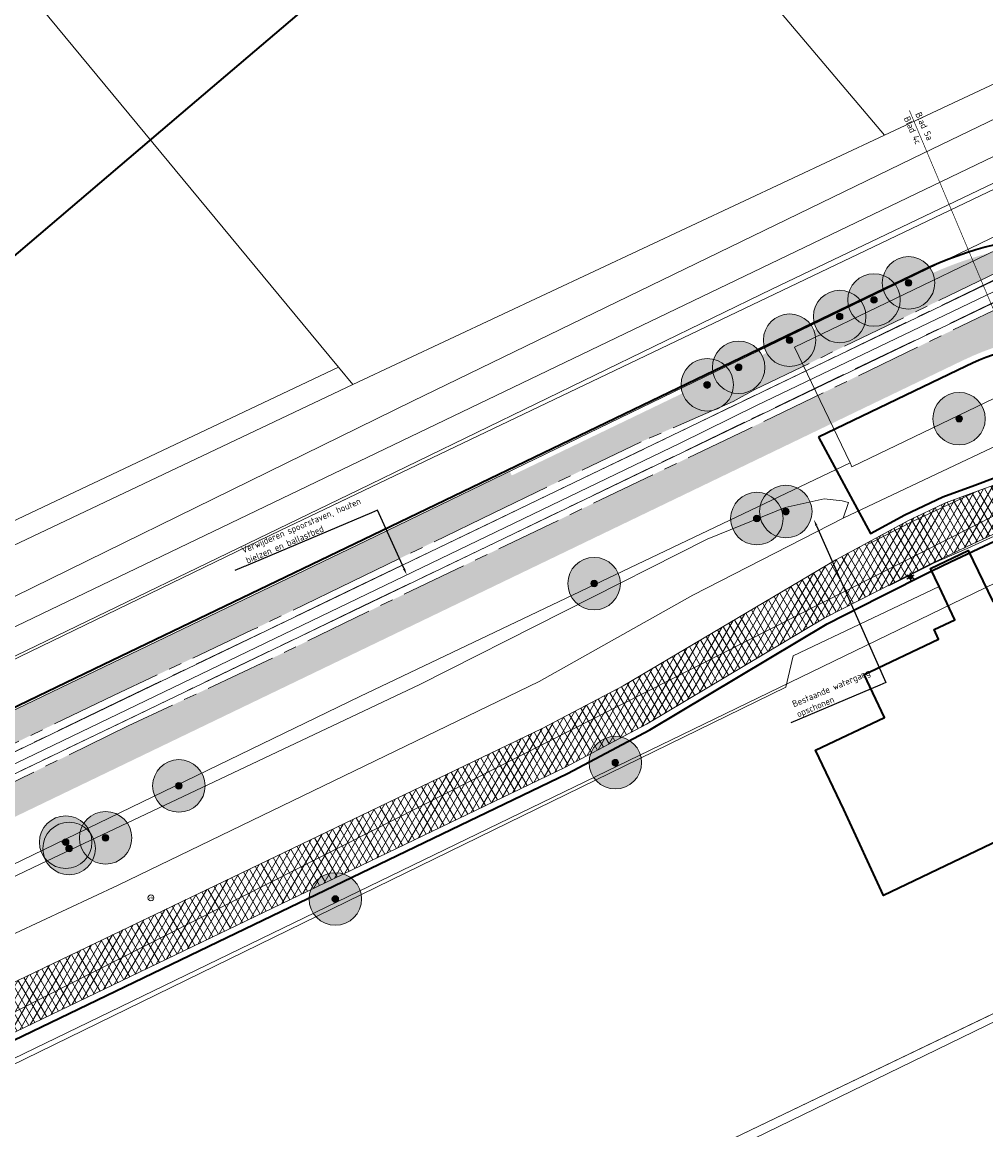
# Model space of a CAD drawing. Header units: millimetres. Extents: x 162876 to 168130, y 402614 to 405602.
# Tile 57 of 256: x 164530 to 164604, y 403426 to 403510. Entities that reach past the tile are written whole.
import ezdxf
from ezdxf import colors
from ezdxf.entities.mleader import LeaderData, LeaderLine
from ezdxf.enums import TextEntityAlignment as Align
from ezdxf.math import Vec2, Vec3

# ---------------------------------------------------------------- set-up
doc = ezdxf.new("R2010")
doc.units = ezdxf.units.MM
doc.linetypes.add('X-CA190022.004-UO-OPB_Opbreek_v0.1$0$AM-AS', pattern=[16, 10, -2, 2, -2])
doc.linetypes.add('X-CA190022.004-UO-TXT_Tekst 1op200_v0.1$0$AL-TEKENBLADGRENS', pattern=[11.5, 2.5, -1.5, 1, -1.5, 1, -1.5, 2.5])
for name, color, linetype, lineweight in [('X-CA190022.004-UO-BGT_Ondergrond$0$GE_201_SHDHek_Lijn_GEM', 253, 'X-CA190022.004-UO-BGT_Ondergrond$0$Hekwerk', 9), ('X-CA190022.004-UO-BGT_Ondergrond$0$GE_251_SPRTrein_as_Lijn_GEM', 253, 'Continuous', 9), ('X-CA190022.004-UO-BGT_Ondergrond$0$GE_316_WGDFietspad_Vlak_GEM', 253, 'Continuous', 9), ('X-CA190022.004-UO-BGT_Ondergrond$0$GE_367_OWGBerm_groenvoorziening_grasenk_GEM', 253, 'Continuous', 9), ('X-CA190022.004-UO-BGT_Ondergrond$0$GE_401_OTDErf_Vlak_GEM', 253, 'Continuous', 9), ('X-CA190022.004-UO-BGT_Ondergrond$0$GE_476_BTDGraslandagrarisch_Vlak_GEM', 253, 'Continuous', 9), ('X-CA190022.004-UO-BGT_Ondergrond$0$GE_479_BTDGroenvoorziening_grasenkruida_GEM', 253, 'Continuous', 9), ('X-CA190022.004-UO-BGT_Ondergrond$0$GE_504_WTDWaterloop_sloot_Vlak_GEM', 253, 'Continuous', 9), ('X-CA190022.004-UO-BGT_Ondergrond$0$GE_523_WTDGreppel_drogesloot_Vlak_GEM', 253, 'Continuous', 9), ('X-CA190022.004-UO-BGT_Ondergrond$0$GE_541_OWTOever_slootkant_Vlak_GEM', 253, 'Continuous', 9), ('X-CA190022.004-UO-BGT_Ondergrond$0$GE_601_PNDgrondvlakpand_Vlak_MV_GEM', 34, 'Continuous', 35), ('X-CA190022.004-UO-BGT_Ondergrond$0$GE_814_BRDVerkeersbord_Punt_GEM', 7, 'Continuous', 25), ('X-CA190022.004-UO-BGT_Ondergrond$0$GE_861_PALLichtmast_Punt_GEM', 202, 'Continuous', 25), ('X-CA190022.004-UO-DWM_Beplanting_v0.1$0$B-WE-GR-BOOM-S AFKOMSTIG UIT BGT', 252, 'Continuous', 0), ('X-CA190022.004-UO-GZM_Werkgrens$0$N-WE-KG-GRENS_SYSTEEMGRENS-G', 7, 'X-CA190022.004-UO-GZM_Werkgrens$0$KG-OG', 35), ('X-CA190022.004-UO-KAD_Percelen$0$B-WE-KG-GRENS_PERCEEL-GV', 150, 'Continuous', 9), ('X-CA190022.004-UO-OPB_Opbreek_v0.1$0$V-WE-AM-AS_DWARSLIGGER-G', 30, 'X-CA190022.004-UO-OPB_Opbreek_v0.1$0$AM-AS', 18), ('X-CA190022.004-UO-OPB_Opbreek_v0.1$0$V-WE-AM-AS_SPOOR-G', 10, 'X-CA190022.004-UO-OPB_Opbreek_v0.1$0$AM-AS', 18), ('X-CA190022.004-UO-OPB_Opbreek_v0.1$0$V-WE-VH-VERHARDING_ASFALT-A-200', 252, 'Continuous', 18), ('X-CA190022.004-UO-OPB_Opbreek_v0.1$0$X-XX-AL-T25- LEADER WATERGANG OPSCHONEN', 7, 'Continuous', 25), ('X-CA190022.004-UO-TXT_Tekst 1op200_v0.1$0$BLADEN', 7, 'Continuous', 25), ('X-CA190022.004-UO-TXT_Tekst 1op200_v0.1$0$X-XX-AL-TEKENBLADGRENS-G', 7, 'X-CA190022.004-UO-TXT_Tekst 1op200_v0.1$0$AL-TEKENBLADGRENS', 35)]:
    doc.layers.add(name, color=color, linetype=linetype, lineweight=lineweight)
doc.layers.add('X-CA190022.004-UO-DWM_Beplanting_v0.1$0$B-WE-GR-BOOM-S AFKOMSTIG UIT DTM_v0.4', color=252, linetype='Continuous')
doc.layers.add('X-CA190022.004-UO-OPB_Opbreek_v0.1$0$V-WE-GR-GRAS-V', color=7, linetype='Continuous', lineweight=18, true_color=0x67a552, transparency=0.5)
doc.styles.add('X-CA190022.004-UO-BGT_Ondergrond$0$NLCS-ISO', font='NLCS-ISO.ttf')
doc.styles.add('X-CA190022.004-UO-OPB_Opbreek_v0.1$0$NLCS-ISO-M200-T25', font='NLCS-ISO.ttf', dxfattribs={"height": 0.5})
doc.styles.add('X-CA190022.004-UO-TXT_Tekst 1op200_v0.1$0$NLCS-ISO-M200-T25', font='NLCS-ISO.ttf', dxfattribs={"height": 0.5})
doc.linetypes.add('X-CA190022.004-UO-BGT_Ondergrond$0$Hekwerk', pattern='A,5,-1.5,[2,dgnlstyle-Veghel.shx,S=0.007937,R=0,X=0,Y=0],-1.5', length=8)
doc.linetypes.add('X-CA190022.004-UO-GZM_Werkgrens$0$KG-OG', pattern='A,5.5,-1.5,[2,NLCS.SHX,S=0.5,R=0,X=0,Y=0],-1.5', length=8.5)

# ---------------------------------------------------------------- blocks, each defined once
blk = doc.blocks.new('X-CA190022.004-UO-BGT_Ondergrond$0$SIE-WEG_PAAL_VERKEERSBORD-SO')
at = {"linetype": 'ByBlock', "lineweight": 18}
blk.add_circle((0, 0), 1.5, dxfattribs=at)
at = {"linetype": 'ByBlock', "lineweight": 18, "style": 'X-CA190022.004-UO-BGT_Ondergrond$0$NLCS-ISO'}
blk.add_text('vb', height=1.5, dxfattribs=at).set_placement((0, 0.13), align=Align.MIDDLE_CENTER)
blk = doc.blocks.new('X-CA190022.004-UO-BGT_Ondergrond$0$IMGEOVerkeersbord')
at = {"xscale": 5, "yscale": 5, "zscale": 5}
blk.add_blockref('X-CA190022.004-UO-BGT_Ondergrond$0$SIE-WEG_PAAL_VERKEERSBORD-SO', (0, 0), dxfattribs=at)
blk = doc.blocks.new('X-CA190022.004-UO-BGT_Ondergrond$0$N-SIE-WEG_LICHTMAST-SO')
h = blk.add_hatch(color=256)
h.paths.add_polyline_path([(1.16, 0.5, 0.658505), (-1.16, 0.5)])
h.paths.add_polyline_path([(-1.16, -0.5, 0.658505), (1.16, -0.5)])
at = {"flags": 128}
for points in [[(-2.19, 1.27), (-1.1, 0.63)], [(-1.16, 0.5), (1.16, 0.5)], [(0, 1.27), (0, 2.53)], [(1.1, 0.63), (2.19, 1.27)], [(-2.19, -1.27), (-1.1, -0.63)], [(-1.16, -0.5), (1.16, -0.5)], [(0, -1.27), (0, -2.53)], [(2.19, -1.27), (1.1, -0.63)]]:
    blk.add_lwpolyline(points, dxfattribs=at)
at = {"ltscale": 0.5}
blk.add_circle((0, 0), 1.27, dxfattribs=at)
at = {"style": 'X-CA190022.004-UO-BGT_Ondergrond$0$NLCS-ISO'}
blk.add_attdef('TYPE', text='', height=1.8, dxfattribs=at).set_placement((0, 2.53), align=Align.BOTTOM_CENTER)
blk = doc.blocks.new('X-CA190022.004-UO-BGT_Ondergrond$0$IMGEOLichtmastpaal')
at = {"xscale": 5, "yscale": 5, "zscale": 5}
blk.add_blockref('X-CA190022.004-UO-BGT_Ondergrond$0$N-SIE-WEG_LICHTMAST-SO', (0, 6.4), dxfattribs=at)
blk = doc.blocks.new('X-CA190022.004-UO-DWM_Beplanting_v0.1$0$SGR-BOOM_01-SO')
at = {"linetype": 'ByBlock', "lineweight": 18}
h = blk.add_hatch(color=0, dxfattribs=at)
h.dxf.hatch_style = 1
edge = h.paths.add_edge_path()
edge.add_arc((0, 0), 0.25, 0, 360)
at = {"color": 0, "linetype": 'ByBlock', "lineweight": 18}
for radius in [2, 0.25]:
    blk.add_circle((0, 0), radius, dxfattribs=at)
blk = doc.blocks.new('X-CA190022.004-UO-DWM_Beplanting_v0.1$0$IMGEOBoom')
at = {"transparency": 33554457}
h = blk.add_hatch(color=256, dxfattribs=at)
h.dxf.hatch_style = 1
edge = h.paths.add_edge_path()
edge.add_arc((0, 0), 100, 0, 360)
edge = h.paths.add_edge_path(flags=17)
edge.add_arc((0, 0), 12.5, 0, 360)
h = blk.add_hatch()
h.set_pattern_fill('ANGLE', color=256)
h.set_pattern_definition([(0, (0, 0), (0, 6.985), [5.08, -1.905]), (90, (0, 0), (-6.985, 4e-16), [5.08, -1.905])])
edge = h.paths.add_edge_path(flags=17)
edge.add_arc((0, 0), 12.5, 0, 360)
at = {"xscale": 50, "yscale": 50, "zscale": 50}
blk.add_blockref('X-CA190022.004-UO-DWM_Beplanting_v0.1$0$SGR-BOOM_01-SO', (0, 0), dxfattribs=at)

msp = doc.modelspace()

# ---------------------------------------------------------------- hatches: boundary and pattern name
at = {"layer": 'X-CA190022.004-UO-OPB_Opbreek_v0.1$0$V-WE-GR-GRAS-V'}
h = msp.add_hatch(color=256, dxfattribs=at)
h.dxf.hatch_style = 1
edge = h.paths.add_edge_path()
edge.add_arc((164611.157, 403464.842), 28.5, 93.67599, 115.70064)
edge.add_line((164598.797, 403490.523), (164567.435, 403475.436))
edge.add_line((164567.435, 403475.436), (164568.327, 403473.686))
edge.add_line((164568.327, 403473.686), (164577.304, 403478.011))
edge.add_line((164577.304, 403478.011), (164584.303, 403481.081))
edge.add_line((164584.303, 403481.081), (164585.966, 403481.979))
edge.add_line((164585.966, 403481.979), (164609.33, 403493.284))
h = msp.add_hatch(color=256, dxfattribs=at)
h.dxf.hatch_style = 1
edge = h.paths.add_edge_path()
edge.add_arc((164629.636, 403511.398), 21.589, 248.37847, 253.9234)
edge.add_line((164623.657, 403490.653), (164616.466, 403487.195))
edge.add_line((164616.466, 403487.195), (164614.229, 403486.122))
edge.add_arc((164611.157, 403464.842), 21.5, 81.78348, 115.70039)
edge.add_line((164601.833, 403484.215), (164538.609, 403453.787))
edge.add_line((164538.609, 403453.787), (164537.524, 403456.029))
edge.add_line((164537.524, 403456.029), (164538.203, 403456.361))
edge.add_line((164538.203, 403456.361), (164548.825, 403461.344))
edge.add_line((164548.825, 403461.344), (164556.391, 403465.022))
edge.add_line((164556.391, 403465.022), (164585.387, 403478.947))
edge.add_line((164585.387, 403478.947), (164614.72, 403493.119))
edge.add_arc((164611.157, 403464.842), 28.5, 68.32936, 82.81728, ccw=False)
edge = h.paths.add_edge_path()
edge.add_arc((164629.636, 403511.398), 21.589, 262.61172, 270.77682)
edge.add_line((164629.929, 403489.811), (164627.496, 403488.66))
edge.add_line((164627.496, 403488.66), (164626.86, 403489.988))
h = msp.add_hatch(color=256, dxfattribs=at)
h.dxf.hatch_style = 1
h.paths.add_polyline_path([(164566.021, 403472.575), (164568.327, 403473.686), (164567.273, 403475.754), (164556.346, 403470.466), (164536.367, 403460.867), (164535.406, 403460.405), (164536.402, 403458.348), (164537.098, 403458.683), (164547.663, 403463.671), (164555.278, 403467.363)])
h = msp.add_hatch(color=256, dxfattribs=at)
h.dxf.hatch_style = 1
h.paths.add_polyline_path([(164527.56, 403454.09), (164536.402, 403458.348), (164535.406, 403460.405), (164516.388, 403451.268), (164500.282, 403443.347), (164494.818, 403441.65), (164502.631, 403436.472), (164538.609, 403453.787), (164537.524, 403456.029), (164528.674, 403451.709), (164519.857, 403447.456), (164507.597, 403441.57), (164506.458, 403443.938), (164518.774, 403449.858)])
at = {"layer": 'X-CA190022.004-UO-OPB_Opbreek_v0.1$0$V-WE-VH-VERHARDING_ASFALT-A-200'}
h = msp.add_hatch(dxfattribs=at)
h.set_pattern_fill('AVH-ASFALT', color=256, scale=0.5, pattern_type=2)
h.set_pattern_definition([(60, (0, 0), (-0.4330127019, 0.25), []), (120, (0, 0), (-0.4330127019, -0.25), [])])
h.paths.add_polyline_path([(164619.704, 403481.066), (164621.316, 403478.014), (164605.74, 403471.7), (164600.64, 403469.315), (164599.21, 403468.63), (164595.22, 403466.605), (164591.23, 403464.58), (164577.71, 403456.5), (164571.47, 403453.2), (164544.813, 403440.378), (164518.157, 403427.555), (164516.668, 403430.689), (164569.76, 403456.18), (164575.93, 403459.42), (164592.13, 403469.02), (164597.61, 403471.99), (164600.48, 403473.35), (164602.885, 403474.235), (164604.45, 403474.81)])

# ---------------------------------------------------------------- linework, layer by layer
at = {"layer": 'X-CA190022.004-UO-BGT_Ondergrond$0$GE_201_SHDHek_Lijn_GEM'}
for p, q in [((164598.021, 403471.971), (164602.885, 403474.235)), ((164602.124, 403469.889), (164604.516, 403470.958)), ((164599.628, 403468.774), (164602.124, 403469.889)), ((164599.236, 403468.576), (164599.628, 403468.774)), ((164615.122, 403439.733), (164548.566, 403407.824))]:
    msp.add_line(p, q, dxfattribs=at)
at = {"layer": 'X-CA190022.004-UO-BGT_Ondergrond$0$GE_251_SPRTrein_as_Lijn_GEM'}
for p, q in [((164586.092, 403480.76), (164743.728, 403556.491)), ((164589.918, 403483.431), (164612.775, 403494.432)), ((164590.572, 403482.071), (164613.43, 403493.072)), ((164580.272, 403477.895), (164586.092, 403480.76))]:
    msp.add_line(p, q, dxfattribs=at)
at = {"layer": 'X-CA190022.004-UO-BGT_Ondergrond$0$GE_401_OTDErf_Vlak_GEM', "flags": 128}
for points in [[(164530.647, 403623.959), (164598.519, 403544.243), (164568.923, 403519.111), (164565.663, 403522.933), (164542.901, 403503.552), (164516.038, 403480.699), (164504.131, 403494.661), (164492.288, 403508.547), (164487.071, 403514.664)], [(164680.193, 403422.553), (164651.025, 403447.645), (164644.299, 403453.372), (164637.618, 403450.032), (164615.122, 403439.733), (164548.566, 403407.824), (164540.023, 403403.175), (164531.27, 403398.411), (164527.556, 403402.577), (164527.322, 403402.835)]]:
    msp.add_lwpolyline(points, dxfattribs=at)
at = {"layer": 'X-CA190022.004-UO-BGT_Ondergrond$0$GE_476_BTDGraslandagrarisch_Vlak_GEM', "flags": 128}
msp.add_lwpolyline([(164550.644, 403376.15), (164547.47, 403378.197), (164550.692, 403380.132), (164585.837, 403401.236), (164576.505, 403409.845), (164544.826, 403395.416), (164541.387, 403400.972), (164540.023, 403403.175), (164548.566, 403407.824), (164615.122, 403439.733), (164637.618, 403450.032), (164644.299, 403453.372), (164651.025, 403447.645), (164680.193, 403422.553)], dxfattribs=at)
at = {"layer": 'X-CA190022.004-UO-BGT_Ondergrond$0$GE_601_PNDgrondvlakpand_Vlak_MV_GEM', "flags": 128}
msp.add_lwpolyline([(164598.519, 403544.243), (164568.923, 403519.111), (164565.663, 403522.933), (164542.901, 403503.552), (164516.038, 403480.699), (164504.131, 403494.661), (164492.288, 403508.547), (164487.071, 403514.664)], dxfattribs=at)
at = {"layer": 'X-CA190022.004-UO-KAD_Percelen$0$B-WE-KG-GRENS_PERCEEL-GV', "flags": 128}
for points in [[(164638.33, 403616.453), (164610.511, 403591.436), (164547.782, 403558.103), (164595.838, 403501.354), (164654.869, 403529.019), (164648.623, 403536.343), (164642.773, 403543.203), (164674.031, 403570.572)], [(164509.715, 403537.447), (164552.161, 403486.189), (164554.233, 403483.687), (164555.326, 403482.367), (164595.838, 403501.354), (164547.782, 403558.103), (164512.506, 403539.358)], [(164593.206, 403476.41), (164593.352, 403476.106), (164616.456, 403487.216), (164616.314, 403487.512), (164612.074, 403496.328), (164588.97, 403485.217)], [(164531.085, 403398.305), (164531.044, 403398.285), (164533.661, 403395.537), (164540.946, 403398.913), (164541.836, 403398.096), (164541.93, 403398.21), (164545.351, 403395.395), (164604.713, 403424.761), (164626.374, 403435.474), (164650.993, 403447.673), (164644.446, 403453.391)]]:
    msp.add_lwpolyline(points, close=True, dxfattribs=at)
at = {"layer": 'X-CA190022.004-UO-OPB_Opbreek_v0.1$0$V-WE-AM-AS_DWARSLIGGER-G', "ltscale": 0.5}
for points in [[(164626.09, 403501.393), (164585.966, 403481.979), (164584.303, 403481.081), (164577.304, 403478.011), (164566.021, 403472.575), (164555.278, 403467.363), (164547.663, 403463.671), (164537.098, 403458.683), (164527.56, 403454.09), (164518.774, 403449.858), (164506.457, 403443.937)], [(164627.171, 403499.134), (164585.387, 403478.947), (164556.391, 403465.022), (164548.825, 403461.344), (164538.203, 403456.361), (164528.674, 403451.709), (164519.857, 403447.456), (164507.597, 403441.57)]]:
    msp.add_lwpolyline(points, dxfattribs=at)
at = {"layer": 'X-CA190022.004-UO-OPB_Opbreek_v0.1$0$V-WE-AM-AS_SPOOR-G', "ltscale": 0.5}
for points in [[(164626.282, 403500.993), (164591.349, 403484.128), (164584.519, 403480.845), (164577.491, 403477.444), (164566.301, 403472.069), (164555.47, 403466.879), (164547.911, 403463.219), (164537.366, 403458.167), (164527.804, 403453.555), (164519.004, 403449.32), (164506.716, 403443.4)], [(164626.952, 403499.593), (164592.02, 403482.79), (164585.168, 403479.496), (164578.126, 403476.089), (164566.889, 403470.67), (164556.114, 403465.505), (164548.544, 403461.86), (164538.022, 403456.787), (164528.462, 403452.19), (164519.637, 403447.934), (164507.375, 403442.03)]]:
    msp.add_lwpolyline(points, dxfattribs=at)
at = {"layer": 'X-CA190022.004-UO-TXT_Tekst 1op200_v0.1$0$X-XX-AL-TEKENBLADGRENS-G', "const_width": 0.05, "flags": 128}
msp.add_lwpolyline([(164617.807, 403455.736), (164597.728, 403503.243)], dxfattribs=at)

# ---------------------------------------------------------------- block references
at = {"layer": 'X-CA190022.004-UO-BGT_Ondergrond$0$GE_814_BRDVerkeersbord_Punt_GEM', "xscale": 0.03, "yscale": 0.03, "zscale": 0.02}
msp.add_blockref('X-CA190022.004-UO-BGT_Ondergrond$0$IMGEOVerkeersbord', (164539.944, 403443.269), dxfattribs=at)
at = {"layer": 'X-CA190022.004-UO-BGT_Ondergrond$0$GE_861_PALLichtmast_Punt_GEM', "xscale": 0.025, "yscale": 0.025, "zscale": 0.025}
msp.add_blockref('X-CA190022.004-UO-BGT_Ondergrond$0$IMGEOLichtmastpaal', (164597.809, 403467.559), dxfattribs=at)
at = {"layer": 'X-CA190022.004-UO-DWM_Beplanting_v0.1$0$B-WE-GR-BOOM-S AFKOMSTIG UIT BGT', "xscale": 0.02, "yscale": 0.02, "zscale": 0.02}
msp.add_blockref('X-CA190022.004-UO-DWM_Beplanting_v0.1$0$IMGEOBoom', (164601.515, 403479.761), dxfattribs=at)
at = {"layer": 'X-CA190022.004-UO-DWM_Beplanting_v0.1$0$B-WE-GR-BOOM-S AFKOMSTIG UIT DTM_v0.4', "linetype": 'ByBlock', "lineweight": -2, "xscale": 0.02, "yscale": 0.02, "zscale": 0.02}
for p in [(164597.665, 403490.102, 9.835), (164595.034, 403488.804, 9.865), (164592.42, 403487.542, 9.87), (164588.604, 403485.738, 9.896), (164584.725, 403483.672, 9.904), (164582.332, 403482.348, 9.924), (164586.11, 403472.156, 9.9), (164573.708, 403467.204, 9.902), (164575.325, 403453.569, 9.424), (164542.074, 403451.798, 9.729), (164533.452, 403447.513, 9.733), (164536.49, 403447.845, 9.145), (164533.71, 403447.032, 9.401), (164553.994, 403443.186, 9.355)]:
    msp.add_blockref('X-CA190022.004-UO-DWM_Beplanting_v0.1$0$IMGEOBoom', p, dxfattribs=at)

# ---------------------------------------------------------------- texts
at = {"layer": 'X-CA190022.004-UO-TXT_Tekst 1op200_v0.1$0$BLADEN', "char_height": 0.5, "attachment_point": 4, "rotation": 294.36779, "style": 'X-CA190022.004-UO-TXT_Tekst 1op200_v0.1$0$NLCS-ISO-M200-T25'}
for s, width, insert in [('Blad 4c', 2.36936, (164597.512, 403502.746)), ('Blad 5a', 2.34944, (164598.387, 403503.068))]:
    msp.add_mtext_dynamic_manual_height_columns(s, width=width, gutter_width=8.75, heights=[0], dxfattribs=dict(at, insert=insert))

# ---------------------------------------------------------------- next in the draw order: leaders
at = {"layer": 'X-CA190022.004-UO-OPB_Opbreek_v0.1$0$X-XX-AL-T25- LEADER WATERGANG OPSCHONEN'}
ml = msp.add_multileader_mtext('Standard', dxfattribs=at)
ml.set_content('Verwijderen spoorstaven, houten bielzen en ballastbed', color=256, style='X-CA190022.004-UO-OPB_Opbreek_v0.1$0$NLCS-ISO-M200-T25')
ml.set_leader_properties(color=256, linetype='ByLayer', lineweight=-1)
ml.build(insert=Vec2(0, 0))
ml.multileader.update_dxf_attribs({"text_left_attachment_type": 5, "text_right_attachment_type": 5, "dogleg_length": 0.5, "arrow_head_size": 0.5})
ctx = ml.context
ctx.base_point, ctx.char_height, ctx.arrow_head_size, ctx.landing_gap_size, ctx.plane_origin, ctx.plane_x_axis, ctx.plane_y_axis = Vec3(164547.176, 403468.559), 0.5, 0.5, 0.18, Vec3(164555.188, 403470.982), Vec3(0.921117, 0.389285), Vec3(-0.389285, 0.921117)
ctx.left_attachment, ctx.right_attachment = 5, 5
notes = []
notes.append((ctx, [(0, (1, 1, 0), (164557.202, 403472.796), (-0.921117, -0.389285), 0.5, [(0, [(164559.433, 403467.879)], 0, [])])]))
ctx.mtext.insert, ctx.mtext.text_direction, ctx.mtext.rotation, ctx.mtext.width, ctx.mtext.flow_direction = Vec3(164546.784, 403469.949), Vec3(0.921117, 0.389285), 0.399855, 11.01131, 5
ctx.mtext.has_bg_fill, ctx.mtext.bg_color, ctx.mtext.bg_scale_factor, ctx.mtext.bg_transparency, ctx.mtext.use_window_bg_color = 1, -1027028792, 1.5, 0, 1
ml = msp.add_multileader_mtext('Standard', dxfattribs=at)
ml.set_content('Bestaande watergang \\Popschonen', color=256, style='X-CA190022.004-UO-OPB_Opbreek_v0.1$0$NLCS-ISO-M200-T25')
ml.set_leader_properties(color=256, linetype='ByLayer', lineweight=-1)
ml.build(insert=Vec2(0, 0))
ml.multileader.update_dxf_attribs({"text_left_attachment_type": 5, "text_right_attachment_type": 5, "dogleg_length": 0.5, "arrow_head_size": 0.5})
ctx = ml.context
ctx.base_point, ctx.char_height, ctx.arrow_head_size, ctx.landing_gap_size, ctx.plane_origin, ctx.plane_x_axis, ctx.plane_y_axis = Vec3(164589.153, 403456.801), 0.5, 0.5, 0.18, Vec3(164603.28, 403461.598), Vec3(0.921117, 0.389285), Vec3(-0.389285, 0.921117)
ctx.left_attachment, ctx.right_attachment = 5, 5
notes.append((ctx, [(0, (1, 1, 0), (164595.933, 403459.666), (-0.921117, -0.389285), 0.5, [(0, [(164590.454, 403472.073)], 0, [])])]))
ctx.mtext.insert, ctx.mtext.text_direction, ctx.mtext.rotation, ctx.mtext.flow_direction = Vec3(164588.742, 403458.237), Vec3(0.921117, 0.389285), 0.399855, 5
ctx.mtext.has_bg_fill, ctx.mtext.bg_color, ctx.mtext.bg_scale_factor, ctx.mtext.bg_transparency, ctx.mtext.use_window_bg_color = 1, -1027028792, 1.5, 0, 1
for ctx, leaders in notes:
    for number, flags, end, landing, length, lines in leaders:
        leader = LeaderData()
        leader.index, (leader.has_last_leader_line, leader.has_dogleg_vector, leader.attachment_direction) = number, flags
        leader.last_leader_point, leader.dogleg_vector, leader.dogleg_length = Vec3(end), Vec3(landing), length
        for number, points, colour, breaks in lines:
            line = LeaderLine()
            line.index, line.vertices, line.color, line.breaks = number, Vec3.list(points), colors.encode_raw_color(colour), breaks
            leader.lines.append(line)
        ctx.leaders.append(leader)

# ---------------------------------------------------------------- next in the draw order: linework, layer by layer
at = {"layer": 'X-CA190022.004-UO-BGT_Ondergrond$0$GE_201_SHDHek_Lijn_GEM'}
for p, q in [((164594.682, 403470.255), (164598.021, 403471.971)), ((164596.167, 403467.029), (164599.236, 403468.576)), ((164588.888, 403461.691), (164599.989, 403466.994)), ((164588.317, 403459.308), (164588.888, 403461.691)), ((164588.317, 403459.308), (164529.221, 403430.464))]:
    msp.add_line(p, q, dxfattribs=at)
at = {"layer": 'X-CA190022.004-UO-BGT_Ondergrond$0$GE_251_SPRTrein_as_Lijn_GEM'}
for p, q in [((164504.922, 403442.526), (164589.918, 403483.431)), ((164505.925, 403441.332), (164590.572, 403482.071)), ((164507.405, 403442.8), (164580.272, 403477.895))]:
    msp.add_line(p, q, dxfattribs=at)
at = {"layer": 'X-CA190022.004-UO-BGT_Ondergrond$0$GE_316_WGDFietspad_Vlak_GEM', "flags": 128}
msp.add_lwpolyline([(164599.21, 403468.63), (164591.23, 403464.58), (164577.71, 403456.5), (164571.47, 403453.2), (164518.157, 403427.555), (164516.668, 403430.689), (164569.76, 403456.18), (164575.93, 403459.42), (164592.13, 403469.02), (164597.61, 403471.99), (164600.48, 403473.35), (164602.885, 403474.235), (164604.45, 403474.81), (164619.704, 403481.066), (164621.316, 403478.014), (164607.424, 403472.383), (164605.74, 403471.7), (164604.577, 403471.161), (164602.07, 403470), (164599.21, 403468.63)], dxfattribs=at)
at = {"layer": 'X-CA190022.004-UO-BGT_Ondergrond$0$GE_367_OWGBerm_groenvoorziening_grasenk_GEM', "flags": 128}
for points in [[(164768.875, 403551.946), (164763.542, 403549.392), (164629.22, 403485.06), (164625.59, 403483.48), (164619.704, 403481.066), (164604.45, 403474.81), (164602.885, 403474.235), (164600.48, 403473.35), (164597.61, 403471.99), (164592.13, 403469.02), (164575.93, 403459.42), (164569.76, 403456.18), (164516.668, 403430.689), (164513.743, 403429.436), (164509.64, 403427.467), (164507.77, 403426.57)], [(164510.298, 403423.881), (164518.157, 403427.555), (164571.47, 403453.2), (164577.71, 403456.5), (164591.23, 403464.58), (164599.21, 403468.63), (164602.07, 403470), (164604.577, 403471.161), (164605.74, 403471.7), (164607.424, 403472.383), (164621.316, 403478.014), (164627.08, 403480.35), (164631.74, 403482.36), (164768.53, 403548.02), (164770.72, 403548.83), (164773.26, 403549.22), (164775.27, 403548.69), (164783.7, 403545.643)], [(164453.106, 403493.369), (164488.004, 403452.975), (164495.285, 403449.119), (164494.344, 403448.187), (164493.938, 403446.928), (164494.512, 403445.201), (164495.603, 403443.783), (164496.644, 403443.037), (164505.761, 403433.039), (164505.901, 403432.4), (164507.126, 403430.884), (164508.284, 403430.692), (164509.941, 403431.278), (164513.965, 403433.277), (164537.446, 403444.229), (164569.522, 403459.744), (164581.242, 403466.331), (164592.676, 403472.187), (164631.326, 403490.472), (164640.44, 403494.868), (164662.351, 403505.436)], [(164683.071, 403504.746), (164620.047, 403474.794), (164605.994, 403467.843), (164604.644, 403466.081), (164604.1, 403465.83), (164602.208, 403469.716), (164599.34, 403468.357), (164599.989, 403466.994), (164588.888, 403461.691), (164588.317, 403459.308), (164529.221, 403430.464), (164510.811, 403421.473), (164516.407, 403415.184), (164516.697, 403414.849), (164516.465, 403414.735), (164516.238, 403414.623), (164513.991, 403413.907), (164513.067, 403413.794), (164510.581, 403417.138), (164509.01, 403419.334)]]:
    msp.add_lwpolyline(points, dxfattribs=at)
at = {"layer": 'X-CA190022.004-UO-BGT_Ondergrond$0$GE_401_OTDErf_Vlak_GEM', "flags": 128}
for points in [[(164644.76, 403522.135), (164598.026, 403499.598), (164597.907, 403499.54), (164559.867, 403481.087), (164519.897, 403461.496), (164496.748, 403450.567), (164495.285, 403449.119), (164488.004, 403452.975), (164453.106, 403493.369), (164446.912, 403500.197), (164442.328, 403505.829), (164442.279, 403505.897), (164417.651, 403534.485), (164417.582, 403534.565), (164414.412, 403538.346), (164402.739, 403551.976), (164400.051, 403555.303), (164388.033, 403569.314)], [(164510.811, 403421.473), (164529.221, 403430.464), (164588.317, 403459.308), (164588.888, 403461.691), (164599.989, 403466.994), (164601.2, 403464.45), (164599.62, 403463.7), (164599.96, 403462.98), (164594.28, 403460.27), (164595.83, 403457.02), (164590.59, 403454.53), (164592.74, 403450.01), (164595.756, 403443.449), (164617.522, 403453.869), (164614.34, 403460.22), (164612.24, 403464.76), (164606.84, 403462.27), (164605.01, 403466.25), (164604.644, 403466.081), (164605.994, 403467.843), (164620.047, 403474.794), (164683.071, 403504.746)]]:
    msp.add_lwpolyline(points, dxfattribs=at)
at = {"layer": 'X-CA190022.004-UO-BGT_Ondergrond$0$GE_479_BTDGroenvoorziening_grasenkruida_GEM', "flags": 128}
msp.add_lwpolyline([(164661.155, 403508.745), (164638.92, 403498.02), (164629.806, 403493.624), (164631.326, 403490.472), (164592.676, 403472.187), (164593.082, 403473.391), (164592.609, 403473.511), (164591.238, 403473.656), (164588.258, 403473.003), (164582.318, 403470.584), (164560.42, 403459.532), (164531.517, 403445.829), (164507.277, 403434.264), (164505.761, 403433.039), (164496.644, 403443.037), (164498.627, 403442.886), (164500.282, 403443.347), (164516.388, 403451.268), (164556.346, 403470.466), (164637.795, 403509.882), (164672.252, 403526.504)], dxfattribs=at)
at = {"layer": 'X-CA190022.004-UO-BGT_Ondergrond$0$GE_504_WTDWaterloop_sloot_Vlak_GEM', "flags": 128}
msp.add_lwpolyline([(164678.426, 403533.128), (164644.871, 403517.187), (164587.245, 403489.628), (164555.789, 403474.342), (164525.812, 403459.868), (164499.837, 403447.15), (164498.596, 403446.585), (164497.552, 403446.453), (164497.046, 403446.537), (164496.522, 403447.593), (164496.813, 403448.046), (164507.457, 403453.306), (164615.872, 403505.365), (164674.068, 403533.44)], dxfattribs=at)
at = {"layer": 'X-CA190022.004-UO-BGT_Ondergrond$0$GE_523_WTDGreppel_drogesloot_Vlak_GEM', "flags": 128}
msp.add_lwpolyline([(164569.522, 403459.744), (164537.446, 403444.229), (164513.965, 403433.277), (164509.941, 403431.278), (164508.284, 403430.692), (164507.126, 403430.884), (164505.901, 403432.4), (164505.761, 403433.039), (164507.277, 403434.264), (164531.517, 403445.829), (164560.42, 403459.532), (164582.318, 403470.584), (164588.258, 403473.003), (164591.238, 403473.656), (164592.609, 403473.511), (164593.082, 403473.391), (164592.676, 403472.187), (164581.242, 403466.331), (164569.522, 403459.744)], dxfattribs=at)
at = {"layer": 'X-CA190022.004-UO-BGT_Ondergrond$0$GE_541_OWTOever_slootkant_Vlak_GEM', "flags": 128}
for points in [[(164516.388, 403451.268), (164500.282, 403443.347), (164498.627, 403442.886), (164496.644, 403443.037), (164495.603, 403443.783), (164494.512, 403445.201), (164493.938, 403446.928), (164494.344, 403448.187), (164495.285, 403449.119), (164496.748, 403450.567), (164519.897, 403461.496), (164559.867, 403481.087), (164597.907, 403499.54), (164598.026, 403499.598), (164644.76, 403522.135), (164649.727, 403524.45), (164655.322, 403527.058), (164681.914, 403539.451)], [(164496.522, 403447.593), (164496.813, 403448.046), (164507.457, 403453.306), (164615.872, 403505.365), (164674.068, 403533.44)], [(164678.426, 403533.128), (164644.871, 403517.187), (164587.245, 403489.628), (164555.789, 403474.342), (164525.812, 403459.868), (164499.837, 403447.15), (164498.596, 403446.585), (164497.552, 403446.453), (164497.046, 403446.537), (164496.522, 403447.593)], [(164672.252, 403526.504), (164637.795, 403509.882), (164556.346, 403470.466), (164516.388, 403451.268)]]:
    msp.add_lwpolyline(points, dxfattribs=at)
at = {"layer": 'X-CA190022.004-UO-BGT_Ondergrond$0$GE_601_PNDgrondvlakpand_Vlak_MV_GEM', "flags": 128}
msp.add_lwpolyline([(164614.34, 403460.22), (164617.522, 403453.869), (164595.756, 403443.449), (164592.74, 403450.01), (164590.59, 403454.53), (164595.83, 403457.02), (164594.28, 403460.27), (164599.96, 403462.98), (164599.62, 403463.7), (164601.2, 403464.45), (164599.989, 403466.994), (164599.34, 403468.357), (164602.208, 403469.716), (164604.1, 403465.83), (164604.644, 403466.081), (164605.01, 403466.25), (164606.84, 403462.27), (164612.24, 403464.76), (164614.34, 403460.22)], dxfattribs=at)
at = {"layer": 'X-CA190022.004-UO-GZM_Werkgrens$0$N-WE-KG-GRENS_SYSTEEMGRENS-G', "ltscale": 0.2, "flags": 128}
for points in [[(164202.447, 403276.261, -0.007014), (164204.684, 403278.194), (164207.732, 403280.631), (164216.351, 403287.471), (164219.004, 403289.434), (164219.375, 403289.729), (164237.184, 403303.185), (164244.587, 403308.605), (164248.73, 403311.638), (164253.977, 403315.367), (164261.175, 403320.48), (164269.682, 403326.324), (164277.478, 403331.538), (164300.139, 403346.153), (164322.964, 403359.926), (164334.073, 403366.292), (164351.665, 403375.797), (164373.742, 403387.55), (164399.95, 403400.464), (164429.28, 403414.743), (164430.124, 403415.141), (164430.948, 403415.506), (164431.777, 403415.846), (164432.615, 403416.161), (164433.462, 403416.453), (164434.316, 403416.72), (164435.176, 403416.962), (164436.043, 403417.179), (164436.306, 403417.259, -0.099821), (164451.982, 403417.179, 0.131087), (164471.53, 403420.948), (164482.533, 403426.243), (164490.693, 403418.8), (164492.586, 403419.707), (164495.404, 403416.53, -0.0101), (164498.074, 403413.536), (164499.385, 403412.005), (164502.276, 403408.653), (164509.274, 403412.948), (164511.768, 403416.461), (164509.186, 403420.201, -0.175036), (164509.321, 403422.135, -0.180129), (164510.517, 403423.431), (164518.825, 403427.315), (164545.03, 403439.927), (164571.695, 403452.754), (164577.955, 403456.064), (164591.472, 403464.142), (164595.446, 403466.159), (164599.431, 403468.182), (164600.854, 403468.863), (164605.94, 403471.242), (164622.016, 403477.758), (164627.273, 403479.889), (164631.947, 403481.905), (164633.267, 403482.539, 0.084778), (164642.609, 403485.38), (164759.332, 403541.386), (164770.974, 403544.815), (164773.272, 403545.397), (164787.887, 403542.29), (164789.899, 403542.38), (164793.252, 403543.048), (164800.24, 403546.814), (164803.671, 403549.366), (164804.774, 403550.36), (164806.983, 403547.387), (164807.907, 403546.199), (164811.87, 403549.281), (164810.953, 403550.46), (164809.512, 403552.406), (164808.343, 403553.575), (164810.024, 403555.089), (164807.827, 403558.012), (164809.834, 403559.516, 0.087199), (164816.707, 403566.833, -0.136189), (164825.151, 403574.239), (164897.952, 403609.34), (164931.093, 403625.32), (165054.784, 403684.96), (165123.155, 403717.926), (165148.566, 403730.033), (165175.654, 403740.478), (165188.146, 403744.824), (165187.632, 403748.092), (165185.258, 403754.932), (165180.038, 403753.689, 0.027846), (165177.051, 403752.466), (165119.698, 403725.141), (165051.309, 403692.167), (164927.618, 403632.527), (164894.477, 403616.547), (164821.676, 403581.445, 0.136189), (164810.016, 403571.218, -0.087199), (164805.039, 403565.919), (164803.02, 403564.408), (164799.415, 403569.204), (164798.615, 403568.604), (164797.815, 403568.006), (164797.216, 403568.806), (164793.371, 403565.926), (164793.97, 403565.126), (164792.376, 403563.932), (164795.885, 403559.064, -0.201548), (164780.097, 403554.057, 0.075656), (164771.169, 403553.982, -0.009755), (164764.075, 403552.536), (164754.286, 403547.799), (164747.474, 403544.606), (164708.34, 403525.583), (164686.218, 403515.365), (164675.148, 403509.865), (164663.524, 403504.258), (164644.327, 403495.071), (164639.493, 403492.723), (164638.201, 403492.127, -0.201818), (164621.846, 403491.8, 0.209498), (164598.58, 403490.973), (164556.157, 403470.566), (164536.299, 403461.008), (164516.318, 403451.408), (164508.232, 403447.512), (164500.187, 403443.642), (164497.203, 403443.008), (164495.09, 403442.274, 0.130794), (164492.913, 403444.811), (164488.435, 403447.885), (164494.899, 403449.835), (164490.315, 403452.233), (164484.484, 403450.597, -0.076427), (164479.748, 403454.723), (164478.799, 403455.857), (164474.918, 403452.962), (164457.343, 403473.566), (164451.257, 403468.374), (164465.519, 403451.653, -0.484297), (164464.817, 403448.113), (164461.416, 403446.394), (164463.893, 403441.77), (164464.916, 403439.614), (164433.017, 403424.683, 0.05166), (164425.3, 403421.703), (164396.431, 403407.648), (164370.094, 403394.67), (164347.884, 403382.848), (164330.182, 403373.283), (164318.908, 403366.822), (164295.903, 403352.941), (164273.086, 403338.225), (164265.193, 403332.947), (164256.594, 403327.039), (164249.344, 403321.888), (164244.05, 403318.127), (164239.86, 403315.06), (164232.409, 403309.604), (164214.476, 403296.054), (164201.289, 403285.589, 0.012131), (164197.414, 403282.357)], [(164590.796, 403478.349), (164592.73, 403474.764), (164594.762, 403471.015), (164597.384, 403472.436), (164600.286, 403473.811), (164602.712, 403474.704), (164604.269, 403475.276), (164619.512, 403481.528), (164623.127, 403483.045, -0.038114), (164618.912, 403484.358, 0.20969), (164602.05, 403483.765)]]:
    msp.add_lwpolyline(points, format="xyb", close=True, dxfattribs=at)
at = {"layer": 'X-CA190022.004-UO-KAD_Percelen$0$B-WE-KG-GRENS_PERCEEL-GV', "flags": 128}
for points in [[(164595.838, 403501.354), (164555.326, 403482.367), (164489.137, 403451.001), (164492.811, 403446.689), (164487.569, 403444.164), (164476.902, 403439.143), (164474.656, 403438.052), (164469.708, 403435.65), (164459.04, 403430.474), (164460.276, 403427.915), (164478.654, 403436.809), (164549.795, 403471.239), (164610.094, 403500.047), (164740.684, 403562.794), (164887.38, 403633.726), (164885.502, 403637.729), (164830.972, 403611.838), (164787.129, 403591.173), (164774.865, 403585.072), (164771.579, 403589.482), (164763.848, 403582.954), (164722.665, 403561.134), (164654.869, 403529.019)], [(164460.276, 403427.915), (164466.349, 403415.367), (164487.883, 403425.722), (164496.111, 403429.679), (164555.855, 403458.619), (164593.206, 403476.41), (164588.97, 403485.217), (164612.074, 403496.328), (164616.314, 403487.512), (164746.772, 403550.188), (164893.326, 403621.049), (164887.38, 403633.726), (164740.684, 403562.794), (164610.094, 403500.047), (164549.795, 403471.239), (164478.654, 403436.809)], [(164468.748, 403410.406), (164486.08, 403417.995), (164492.111, 403420.636), (164493.855, 403418.592), (164495.298, 403416.903), (164503.089, 403421.185), (164615.905, 403478.304), (164662.782, 403501.158), (164772.136, 403553.829), (164770.057, 403555.749), (164790.783, 403565.26), (164789.551, 403566.923), (164799.538, 403571.715), (164894.973, 403617.537), (164893.326, 403621.049), (164746.772, 403550.188), (164616.314, 403487.512), (164616.456, 403487.216), (164593.352, 403476.106), (164593.206, 403476.41), (164555.855, 403458.619), (164496.111, 403429.679), (164487.883, 403425.722), (164466.349, 403415.367)], [(164615.905, 403478.304), (164503.089, 403421.185), (164504.937, 403419.149), (164510.499, 403421.842), (164619.909, 403474.821), (164758.78, 403541.048), (164766.236, 403544.544), (164771.263, 403545.786), (164774.138, 403545.724), (164787.928, 403542.792), (164789.839, 403542.878), (164793.081, 403543.524), (164802.649, 403548.73), (164790.783, 403565.26), (164770.057, 403555.749), (164772.136, 403553.829), (164662.782, 403501.158)], [(164509.715, 403537.447), (164450.199, 403496.696), (164487.991, 403452.346), (164524.012, 403469.383), (164554.233, 403483.687), (164552.161, 403486.189)], [(164489.137, 403451.001), (164555.326, 403482.367), (164554.233, 403483.687), (164524.012, 403469.383), (164487.991, 403452.346)], [(164644.446, 403453.391), (164619.909, 403474.821), (164510.499, 403421.842), (164517.155, 403413.867), (164524.046, 403405.974), (164531.085, 403398.305)]]:
    msp.add_lwpolyline(points, close=True, dxfattribs=at)

# ---------------------------------------------------------------- next in the draw order: block references
at = {"layer": 'X-CA190022.004-UO-DWM_Beplanting_v0.1$0$B-WE-GR-BOOM-S AFKOMSTIG UIT DTM_v0.4', "linetype": 'ByBlock', "lineweight": -2, "xscale": 0.02, "yscale": 0.02, "zscale": 0.02}
msp.add_blockref('X-CA190022.004-UO-DWM_Beplanting_v0.1$0$IMGEOBoom', (164588.314, 403472.689, 9.568), dxfattribs=at)

doc.saveas('drawing.dxf')
